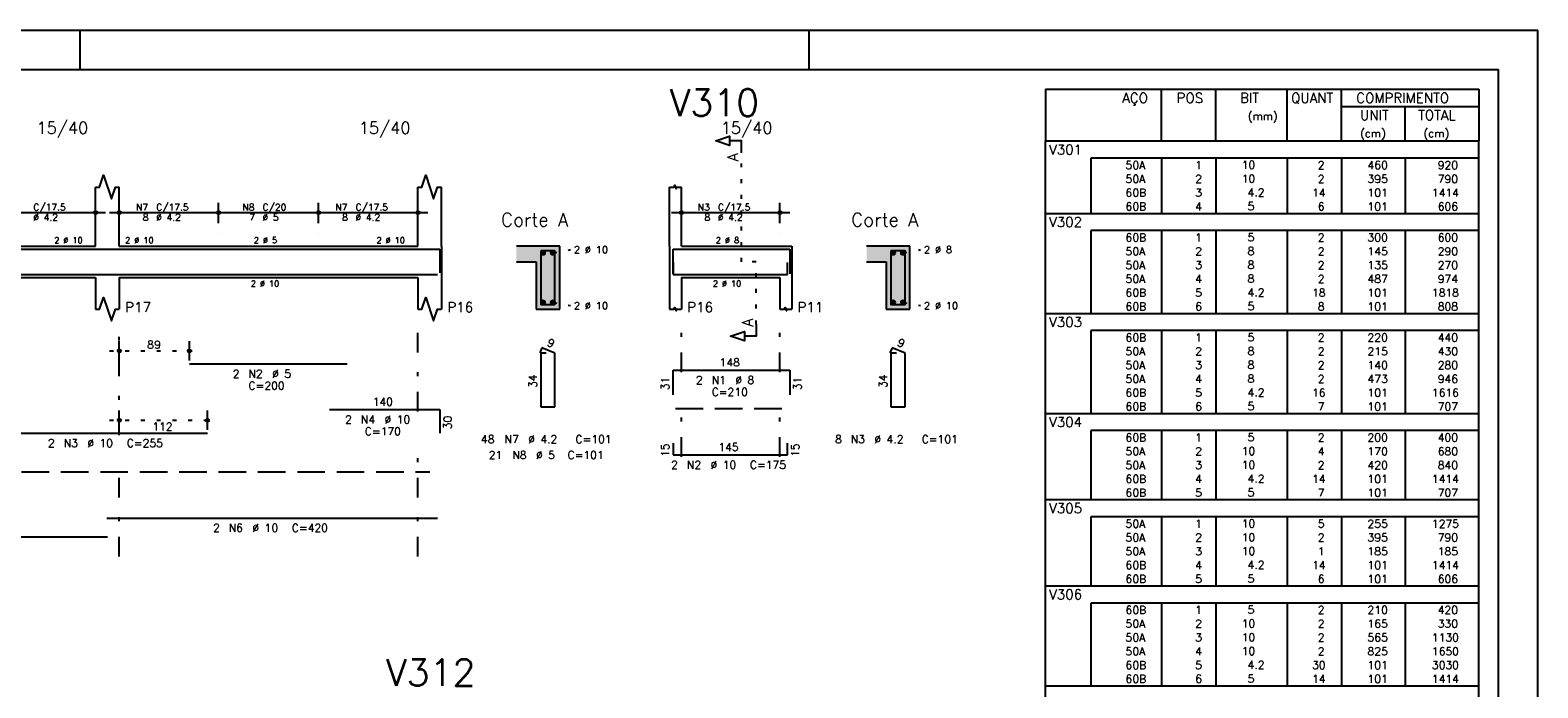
# Model space of a CAD drawing. Extents: x 0 to 119, y 0 to 84.
# Tile 10 of 10: x 81 to 119, y 67 to 84. Entities that reach past the tile are written whole.
import ezdxf

# ---------------------------------------------------------------- set-up
doc = ezdxf.new("R2010")
doc.units = 0
for name, pattern in [('ESTILO_TQS_0001', [1, 0.7, -0.3]), ('ESTILO_TQS_0002', [0.4, 0.1, -0.3]), ('ESTILO_TQS_0003', [1.5, 0.5, -0.4, 0.1, -0.5])]:
    doc.linetypes.add(name, pattern=pattern)
for name, color, linetype in [('1', 1, 'CONTINUOUS'), ('10', 10, 'CONTINUOUS'), ('2', 2, 'CONTINUOUS'), ('4', 4, 'CONTINUOUS'), ('6', 6, 'CONTINUOUS'), ('7', 7, 'CONTINUOUS'), ('8', 8, 'CONTINUOUS')]:
    doc.layers.add(name, color=color, linetype=linetype)
doc.styles.get("Standard").update_dxf_attribs({"font": 'ROMANS.SHX'})

msp = doc.modelspace()

# ---------------------------------------------------------------- linework, layer by layer
at = {"layer": '1', "linetype": 'CONTINUOUS'}
for p, q in [((0, 84.099998), (118.900002, 84.099998)), ((81.900002, 83.099998), (81.900002, 84.099998)), ((100.400002, 83.099998), (100.400002, 84.099998)), ((118.900002, 0), (118.900002, 84.099998))]:
    msp.add_line(p, q, dxfattribs=at)
at = {"layer": '1', "linetype": 'ESTILO_TQS_0002'}
for p, q in [((98.685, 78.22), (98.685, 80.99)), ((93.897, 78.445), (94.342, 78.53)), ((102.785, 78.445), (103.23, 78.53)), ((99.06, 78.22), (98.685, 78.22)), ((99.06, 76.635), (99.06, 78.22)), ((93.897, 77.195), (94.342, 77.11)), ((102.785, 77.195), (103.23, 77.11)), ((82.642, 75.96), (84.92236, 75.96)), ((82.642, 74.2), (85.38158, 74.2))]:
    msp.add_line(p, q, dxfattribs=at)
at = {"layer": '1', "linetype": 'ESTILO_TQS_0001'}
for p, q in [((97.01, 74.495), (99.81, 74.495)), ((66.412, 72.895), (90.772, 72.895))]:
    msp.add_line(p, q, dxfattribs=at)
at = {"layer": '1', "linetype": 'CONTINUOUS'}
for centre in [(93.647, 78.445), (93.897, 78.445), (102.535, 78.445), (102.785, 78.445), (93.647, 77.195), (93.897, 77.195), (102.535, 77.195), (102.785, 77.195)]:
    msp.add_circle(centre, 0.05, dxfattribs=at)
for points in [[(93.697, 78.445), (93.622, 78.488301), (93.600015, 78.462101)], [(93.697, 78.445), (93.600015, 78.462101), (93.600015, 78.427899)], [(93.697, 78.445), (93.655682, 78.49424), (93.622, 78.488301)], [(93.697, 78.445), (93.685302, 78.477139), (93.655682, 78.49424)], [(93.947, 78.445), (93.872, 78.488301), (93.850015, 78.462101)], [(93.947, 78.445), (93.850015, 78.462101), (93.850015, 78.427899)], [(93.947, 78.445), (93.905682, 78.49424), (93.872, 78.488301)], [(93.947, 78.445), (93.935302, 78.477139), (93.905682, 78.49424)], [(102.585, 78.445), (102.51, 78.488301), (102.488015, 78.462101)], [(102.585, 78.445), (102.488015, 78.462101), (102.488015, 78.427899)], [(102.585, 78.445), (102.543682, 78.49424), (102.51, 78.488301)], [(102.585, 78.445), (102.573302, 78.477139), (102.543682, 78.49424)], [(102.835, 78.445), (102.76, 78.488301), (102.738015, 78.462101)], [(102.835, 78.445), (102.738015, 78.462101), (102.738015, 78.427899)], [(102.835, 78.445), (102.793682, 78.49424), (102.76, 78.488301)], [(102.835, 78.445), (102.823302, 78.477139), (102.793682, 78.49424)], [(93.697, 78.445), (93.600015, 78.427899), (93.622, 78.401699)], [(93.697, 78.445), (93.622, 78.401699), (93.655682, 78.39576)], [(93.697, 78.445), (93.655682, 78.39576), (93.685302, 78.412861)], [(93.697, 78.445), (93.685302, 78.412861), (93.697, 78.445)], [(93.947, 78.445), (93.850015, 78.427899), (93.872, 78.401699)], [(93.947, 78.445), (93.872, 78.401699), (93.905682, 78.39576)], [(93.947, 78.445), (93.905682, 78.39576), (93.935302, 78.412861)], [(93.947, 78.445), (93.935302, 78.412861), (93.947, 78.445)], [(102.585, 78.445), (102.488015, 78.427899), (102.51, 78.401699)], [(102.585, 78.445), (102.51, 78.401699), (102.543682, 78.39576)], [(102.585, 78.445), (102.543682, 78.39576), (102.573302, 78.412861)], [(102.585, 78.445), (102.573302, 78.412861), (102.585, 78.445)], [(102.835, 78.445), (102.738015, 78.427899), (102.76, 78.401699)], [(102.835, 78.445), (102.76, 78.401699), (102.793682, 78.39576)], [(102.835, 78.445), (102.793682, 78.39576), (102.823302, 78.412861)], [(102.835, 78.445), (102.823302, 78.412861), (102.835, 78.445)], [(93.697, 77.195), (93.622, 77.238301), (93.600015, 77.212101)], [(93.697, 77.195), (93.600015, 77.212101), (93.600015, 77.177899)], [(93.697, 77.195), (93.600015, 77.177899), (93.622, 77.151699)], [(93.697, 77.195), (93.655682, 77.24424), (93.622, 77.238301)], [(93.697, 77.195), (93.622, 77.151699), (93.655682, 77.14576)], [(93.697, 77.195), (93.685302, 77.227139), (93.655682, 77.24424)], [(93.697, 77.195), (93.655682, 77.14576), (93.685302, 77.162861)], [(93.697, 77.195), (93.685302, 77.162861), (93.697, 77.195)], [(93.947, 77.195), (93.872, 77.238301), (93.850015, 77.212101)], [(93.947, 77.195), (93.850015, 77.212101), (93.850015, 77.177899)], [(93.947, 77.195), (93.850015, 77.177899), (93.872, 77.151699)], [(93.947, 77.195), (93.905682, 77.24424), (93.872, 77.238301)], [(93.947, 77.195), (93.872, 77.151699), (93.905682, 77.14576)], [(93.947, 77.195), (93.935302, 77.227139), (93.905682, 77.24424)], [(93.947, 77.195), (93.905682, 77.14576), (93.935302, 77.162861)], [(93.947, 77.195), (93.935302, 77.162861), (93.947, 77.195)], [(102.585, 77.195), (102.51, 77.238301), (102.488015, 77.212101)], [(102.585, 77.195), (102.488015, 77.212101), (102.488015, 77.177899)], [(102.585, 77.195), (102.488015, 77.177899), (102.51, 77.151699)], [(102.585, 77.195), (102.543682, 77.24424), (102.51, 77.238301)], [(102.585, 77.195), (102.51, 77.151699), (102.543682, 77.14576)], [(102.585, 77.195), (102.573302, 77.227139), (102.543682, 77.24424)], [(102.585, 77.195), (102.543682, 77.14576), (102.573302, 77.162861)], [(102.585, 77.195), (102.573302, 77.162861), (102.585, 77.195)], [(102.835, 77.195), (102.76, 77.238301), (102.738015, 77.212101)], [(102.835, 77.195), (102.738015, 77.212101), (102.738015, 77.177899)], [(102.835, 77.195), (102.738015, 77.177899), (102.76, 77.151699)], [(102.835, 77.195), (102.793682, 77.24424), (102.76, 77.238301)], [(102.835, 77.195), (102.76, 77.151699), (102.793682, 77.14576)], [(102.835, 77.195), (102.823302, 77.227139), (102.793682, 77.24424)], [(102.835, 77.195), (102.793682, 77.14576), (102.823302, 77.162861)], [(102.835, 77.195), (102.823302, 77.162861), (102.835, 77.195)]]:
    msp.add_solid(points, dxfattribs=at)
at = {"layer": '10', "linetype": 'CONTINUOUS'}
for points in [[(93.472, 78.22), (94.072, 78.62), (92.972, 78.62)], [(93.472, 78.22), (92.972, 78.62), (92.972, 78.22)], [(93.472, 78.22), (94.072, 77.02), (94.072, 78.62)], [(102.36, 78.22), (102.96, 78.62), (101.86, 78.62)], [(102.36, 78.22), (101.86, 78.62), (101.86, 78.22)], [(102.36, 78.22), (102.96, 77.02), (102.96, 78.62)], [(93.472, 78.22), (93.472, 77.02), (94.072, 77.02)], [(102.36, 78.22), (102.36, 77.02), (102.96, 77.02)]]:
    msp.add_solid(points, dxfattribs=at)
at = {"layer": '2', "linetype": 'CONTINUOUS'}
for p, q in [((106.4, 82.600007), (106.4, 81.287507)), ((106.4, 82.600007), (117.4, 82.600007)), ((109.35, 81.287507), (109.35, 82.600007)), ((110.73, 81.287507), (110.73, 82.600007)), ((112.54, 81.287507), (112.54, 82.600007)), ((113.92, 81.287507), (113.92, 82.600007)), ((117.4, 82.600007), (117.4, 81.287507)), ((113.92, 82.162507), (117.4, 82.162507)), ((115.53, 81.287507), (115.53, 82.162507)), ((106.4, 81.287507), (117.4, 81.287507)), ((106.4, 80.850007), (106.4, 81.287507)), ((106.4, 81.287507), (117.4, 81.287507)), ((117.4, 80.850007), (117.4, 81.287507)), ((106.4, 80.500007), (106.4, 80.850007)), ((117.4, 80.850007), (107.55, 80.850007)), ((107.55, 80.850007), (107.55, 80.500007)), ((109.35, 80.850007), (109.35, 80.500007)), ((110.73, 80.850007), (110.73, 80.500007)), ((112.54, 80.850007), (112.54, 80.500007)), ((113.92, 80.850007), (113.92, 80.500007)), ((115.53, 80.850007), (115.53, 80.500007)), ((117.4, 80.500007), (117.4, 80.850007)), ((106.4, 80.150007), (106.4, 80.500007)), ((107.55, 80.500007), (107.55, 80.150007)), ((109.35, 80.500007), (109.35, 80.150007)), ((110.73, 80.500007), (110.73, 80.150007)), ((112.54, 80.500007), (112.54, 80.150007)), ((113.92, 80.500007), (113.92, 80.150007)), ((115.53, 80.500007), (115.53, 80.150007)), ((117.4, 80.150007), (117.4, 80.500007)), ((82.292, 78.62), (82.292, 80.12)), ((82.892, 78.62), (82.892, 80.12)), ((90.472, 78.62), (90.472, 80.12)), ((91.072, 78.62), (91.072, 80.12)), ((96.86, 78.62), (96.86, 80.12)), ((97.16, 78.62), (97.16, 80.12)), ((106.4, 79.800007), (106.4, 80.150007)), ((107.55, 80.150007), (107.55, 79.800007)), ((109.35, 80.150007), (109.35, 79.800007)), ((110.73, 80.150007), (110.73, 79.800007)), ((112.54, 80.150007), (112.54, 79.800007)), ((113.92, 80.150007), (113.92, 79.800007)), ((115.53, 80.150007), (115.53, 79.800007)), ((117.4, 79.800007), (117.4, 80.150007)), ((82.292, 79.2), (82.292, 79.72)), ((82.892, 79.2), (82.892, 79.72)), ((85.412, 79.2), (85.412, 79.72)), ((85.412, 79.2), (85.412, 79.72)), ((87.952, 79.2), (87.952, 79.72)), ((87.952, 79.2), (87.952, 79.72)), ((90.472, 79.2), (90.472, 79.72)), ((97.16, 79.2), (97.16, 79.72)), ((99.66, 79.2), (99.66, 79.72)), ((106.4, 79.450007), (106.4, 79.800007)), ((107.55, 79.800007), (107.55, 79.450007)), ((109.35, 79.800007), (109.35, 79.450007)), ((110.73, 79.800007), (110.73, 79.450007)), ((112.54, 79.800007), (112.54, 79.450007)), ((113.92, 79.800007), (113.92, 79.450007)), ((115.53, 79.800007), (115.53, 79.450007)), ((117.4, 79.450007), (117.4, 79.800007)), ((79.522, 79.47), (82.542, 79.47)), ((82.642, 79.47), (85.662, 79.47)), ((85.162, 79.47), (88.202, 79.47)), ((87.702, 79.47), (90.722, 79.47)), ((96.91, 79.47), (99.91, 79.47)), ((106.4, 79.012507), (106.4, 79.450007)), ((106.4, 79.450007), (117.4, 79.450007)), ((117.4, 79.012507), (117.4, 79.450007)), ((82.292, 78.95), (82.292, 78.95)), ((82.892, 78.95), (82.892, 78.95)), ((85.412, 78.95), (85.412, 78.95)), ((85.412, 78.95), (85.412, 78.95)), ((87.952, 78.95), (87.952, 78.95)), ((87.952, 78.95), (87.952, 78.95)), ((90.472, 78.95), (90.472, 78.95)), ((97.16, 78.95), (97.16, 78.95)), ((99.66, 78.95), (99.66, 78.95)), ((106.4, 78.662507), (106.4, 79.012507)), ((117.4, 79.012507), (107.55, 79.012507)), ((107.55, 79.012507), (107.55, 78.662507)), ((109.35, 79.012507), (109.35, 78.662507)), ((110.73, 79.012507), (110.73, 78.662507)), ((112.54, 79.012507), (112.54, 78.662507)), ((113.92, 79.012507), (113.92, 78.662507)), ((115.53, 79.012507), (115.53, 78.662507)), ((117.4, 78.662507), (117.4, 79.012507)), ((74.712, 78.62), (82.292, 78.62)), ((82.892, 78.62), (90.472, 78.62)), ((91.072, 78.62), (91.072, 77.82)), ((94.072, 78.62), (92.972, 78.62)), ((94.072, 77.02), (94.072, 78.62)), ((96.86, 78.62), (96.86, 77.82)), ((97.16, 78.62), (99.66, 78.62)), ((99.66, 78.62), (99.96, 78.62)), ((99.96, 78.62), (99.96, 77.82)), ((102.96, 78.62), (101.86, 78.62)), ((102.96, 77.02), (102.96, 78.62)), ((106.4, 78.312508), (106.4, 78.662507)), ((107.55, 78.662507), (107.55, 78.312508)), ((109.35, 78.662507), (109.35, 78.312508)), ((110.73, 78.662507), (110.73, 78.312508)), ((112.54, 78.662507), (112.54, 78.312508)), ((113.92, 78.662507), (113.92, 78.312508)), ((115.53, 78.662507), (115.53, 78.312508)), ((117.4, 78.312508), (117.4, 78.662507)), ((92.972, 78.22), (93.472, 78.22)), ((93.472, 78.22), (93.472, 77.02)), ((101.86, 78.22), (102.36, 78.22)), ((102.36, 78.22), (102.36, 77.02)), ((106.4, 77.962508), (106.4, 78.312508)), ((107.55, 78.312508), (107.55, 77.962508)), ((109.35, 78.312508), (109.35, 77.962508)), ((110.73, 78.312508), (110.73, 77.962508)), ((112.54, 78.312508), (112.54, 77.962508)), ((113.92, 78.312508), (113.92, 77.962508)), ((115.53, 78.312508), (115.53, 77.962508)), ((117.4, 77.962508), (117.4, 78.312508)), ((74.712, 77.82), (82.292, 77.82)), ((82.292, 77.82), (82.292, 77.02)), ((82.892, 77.82), (90.472, 77.82)), ((82.892, 77.82), (82.892, 77.02)), ((90.472, 77.82), (90.472, 77.02)), ((91.072, 77.82), (91.072, 77.02)), ((96.86, 77.82), (96.86, 77.02)), ((97.16, 77.82), (99.66, 77.82)), ((97.16, 77.82), (97.16, 77.02)), ((99.66, 77.82), (99.66, 77.02)), ((99.96, 77.82), (99.96, 77.02)), ((106.4, 77.612508), (106.4, 77.962508)), ((107.55, 77.962508), (107.55, 77.612508)), ((109.35, 77.962508), (109.35, 77.612508)), ((110.73, 77.962508), (110.73, 77.612508)), ((112.54, 77.962508), (112.54, 77.612508)), ((113.92, 77.962508), (113.92, 77.612508)), ((115.53, 77.962508), (115.53, 77.612508)), ((117.4, 77.612508), (117.4, 77.962508)), ((106.4, 77.262508), (106.4, 77.612508)), ((107.55, 77.612508), (107.55, 77.262508)), ((109.35, 77.612508), (109.35, 77.262508)), ((110.73, 77.612508), (110.73, 77.262508)), ((112.54, 77.612508), (112.54, 77.262508)), ((113.92, 77.612508), (113.92, 77.262508)), ((115.53, 77.612508), (115.53, 77.262508)), ((117.4, 77.262508), (117.4, 77.612508)), ((93.472, 77.02), (94.072, 77.02)), ((102.36, 77.02), (102.96, 77.02)), ((106.4, 76.912508), (106.4, 77.262508)), ((107.55, 77.262508), (107.55, 76.912508)), ((109.35, 77.262508), (109.35, 76.912508)), ((110.73, 77.262508), (110.73, 76.912508)), ((112.54, 77.262508), (112.54, 76.912508)), ((113.92, 77.262508), (113.92, 76.912508)), ((115.53, 77.262508), (115.53, 76.912508)), ((117.4, 76.912508), (117.4, 77.262508)), ((106.4, 76.475008), (106.4, 76.912508)), ((106.4, 76.912508), (117.4, 76.912508)), ((117.4, 76.475008), (117.4, 76.912508)), ((82.892, 75.72), (82.892, 76.21)), ((84.67236, 75.72), (84.67236, 76.21)), ((106.4, 76.125008), (106.4, 76.475008)), ((117.4, 76.475008), (107.55, 76.475008)), ((107.55, 76.475008), (107.55, 76.125008)), ((109.35, 76.475008), (109.35, 76.125008)), ((110.73, 76.475008), (110.73, 76.125008)), ((112.54, 76.475008), (112.54, 76.125008)), ((113.92, 76.475008), (113.92, 76.125008)), ((115.53, 76.475008), (115.53, 76.125008)), ((117.4, 76.125008), (117.4, 76.475008)), ((106.4, 75.775008), (106.4, 76.125008)), ((107.55, 76.125008), (107.55, 75.775008)), ((109.35, 76.125008), (109.35, 75.775008)), ((110.73, 76.125008), (110.73, 75.775008)), ((112.54, 76.125008), (112.54, 75.775008)), ((113.92, 76.125008), (113.92, 75.775008)), ((115.53, 76.125008), (115.53, 75.775008)), ((117.4, 75.775008), (117.4, 76.125008)), ((82.892, 75.62), (82.892, 75.62)), ((84.67236, 75.62), (84.67236, 75.62)), ((106.4, 75.425008), (106.4, 75.775008)), ((106.4, 75.075008), (106.4, 75.425008)), ((107.55, 75.775008), (107.55, 75.425008)), ((107.55, 75.425008), (107.55, 75.075008)), ((109.35, 75.775008), (109.35, 75.425008)), ((109.35, 75.425008), (109.35, 75.075008)), ((110.73, 75.775008), (110.73, 75.425008)), ((110.73, 75.425008), (110.73, 75.075008)), ((112.54, 75.775008), (112.54, 75.425008)), ((112.54, 75.425008), (112.54, 75.075008)), ((113.92, 75.775008), (113.92, 75.425008)), ((113.92, 75.425008), (113.92, 75.075008)), ((115.53, 75.775008), (115.53, 75.425008)), ((115.53, 75.425008), (115.53, 75.075008)), ((117.4, 75.425008), (117.4, 75.775008)), ((117.4, 75.075008), (117.4, 75.425008)), ((106.4, 74.725008), (106.4, 75.075008)), ((107.55, 75.075008), (107.55, 74.725008)), ((109.35, 75.075008), (109.35, 74.725008)), ((110.73, 75.075008), (110.73, 74.725008)), ((112.54, 75.075008), (112.54, 74.725008)), ((113.92, 75.075008), (113.92, 74.725008)), ((115.53, 75.075008), (115.53, 74.725008)), ((117.4, 74.725008), (117.4, 75.075008)), ((106.4, 74.375008), (106.4, 74.725008)), ((107.55, 74.725008), (107.55, 74.375008)), ((109.35, 74.725008), (109.35, 74.375008)), ((110.73, 74.725008), (110.73, 74.375008)), ((112.54, 74.725008), (112.54, 74.375008)), ((113.92, 74.725008), (113.92, 74.375008)), ((115.53, 74.725008), (115.53, 74.375008)), ((117.4, 74.375008), (117.4, 74.725008)), ((82.892, 73.96), (82.892, 74.45)), ((85.13158, 73.96), (85.13158, 74.45)), ((106.4, 73.937508), (106.4, 74.375008)), ((106.4, 74.375008), (117.4, 74.375008)), ((117.4, 73.937508), (117.4, 74.375008)), ((106.4, 73.587509), (106.4, 73.937508)), ((117.4, 73.937508), (107.55, 73.937508)), ((107.55, 73.937508), (107.55, 73.587509)), ((109.35, 73.937508), (109.35, 73.587509)), ((110.73, 73.937508), (110.73, 73.587509)), ((112.54, 73.937508), (112.54, 73.587509)), ((113.92, 73.937508), (113.92, 73.587509)), ((115.53, 73.937508), (115.53, 73.587509)), ((117.4, 73.587509), (117.4, 73.937508)), ((82.892, 73.86), (82.892, 73.86)), ((85.13158, 73.86), (85.13158, 73.86)), ((106.4, 73.237509), (106.4, 73.587509)), ((107.55, 73.587509), (107.55, 73.237509)), ((109.35, 73.587509), (109.35, 73.237509)), ((110.73, 73.587509), (110.73, 73.237509)), ((112.54, 73.587509), (112.54, 73.237509)), ((113.92, 73.587509), (113.92, 73.237509)), ((115.53, 73.587509), (115.53, 73.237509)), ((117.4, 73.237509), (117.4, 73.587509)), ((106.4, 72.887509), (106.4, 73.237509)), ((107.55, 73.237509), (107.55, 72.887509)), ((109.35, 73.237509), (109.35, 72.887509)), ((110.73, 73.237509), (110.73, 72.887509)), ((112.54, 73.237509), (112.54, 72.887509)), ((113.92, 73.237509), (113.92, 72.887509)), ((115.53, 73.237509), (115.53, 72.887509)), ((117.4, 72.887509), (117.4, 73.237509)), ((106.4, 72.537509), (106.4, 72.887509)), ((107.55, 72.887509), (107.55, 72.537509)), ((109.35, 72.887509), (109.35, 72.537509)), ((110.73, 72.887509), (110.73, 72.537509)), ((112.54, 72.887509), (112.54, 72.537509)), ((113.92, 72.887509), (113.92, 72.537509)), ((115.53, 72.887509), (115.53, 72.537509)), ((117.4, 72.537509), (117.4, 72.887509)), ((106.4, 72.187509), (106.4, 72.537509)), ((107.55, 72.537509), (107.55, 72.187509)), ((109.35, 72.537509), (109.35, 72.187509)), ((110.73, 72.537509), (110.73, 72.187509)), ((112.54, 72.537509), (112.54, 72.187509)), ((113.92, 72.537509), (113.92, 72.187509)), ((115.53, 72.537509), (115.53, 72.187509)), ((117.4, 72.187509), (117.4, 72.537509)), ((106.4, 71.750009), (106.4, 72.187509)), ((106.4, 72.187509), (117.4, 72.187509)), ((117.4, 71.750009), (117.4, 72.187509)), ((106.4, 71.400009), (106.4, 71.750009)), ((117.4, 71.750009), (107.55, 71.750009)), ((107.55, 71.750009), (107.55, 71.400009)), ((109.35, 71.750009), (109.35, 71.400009)), ((110.73, 71.750009), (110.73, 71.400009)), ((112.54, 71.750009), (112.54, 71.400009)), ((113.92, 71.750009), (113.92, 71.400009)), ((115.53, 71.750009), (115.53, 71.400009)), ((117.4, 71.400009), (117.4, 71.750009)), ((106.4, 71.050009), (106.4, 71.400009)), ((107.55, 71.400009), (107.55, 71.050009)), ((109.35, 71.400009), (109.35, 71.050009)), ((110.73, 71.400009), (110.73, 71.050009)), ((112.54, 71.400009), (112.54, 71.050009)), ((113.92, 71.400009), (113.92, 71.050009)), ((115.53, 71.400009), (115.53, 71.050009)), ((117.4, 71.050009), (117.4, 71.400009)), ((106.4, 70.700009), (106.4, 71.050009)), ((107.55, 71.050009), (107.55, 70.700009)), ((109.35, 71.050009), (109.35, 70.700009)), ((110.73, 71.050009), (110.73, 70.700009)), ((112.54, 71.050009), (112.54, 70.700009)), ((113.92, 71.050009), (113.92, 70.700009)), ((115.53, 71.050009), (115.53, 70.700009)), ((117.4, 70.700009), (117.4, 71.050009)), ((106.4, 70.350009), (106.4, 70.700009)), ((107.55, 70.700009), (107.55, 70.350009)), ((109.35, 70.700009), (109.35, 70.350009)), ((110.73, 70.700009), (110.73, 70.350009)), ((112.54, 70.700009), (112.54, 70.350009)), ((113.92, 70.700009), (113.92, 70.350009)), ((115.53, 70.700009), (115.53, 70.350009)), ((117.4, 70.350009), (117.4, 70.700009)), ((106.4, 70.000009), (106.4, 70.350009)), ((107.55, 70.350009), (107.55, 70.000009)), ((109.35, 70.350009), (109.35, 70.000009)), ((110.73, 70.350009), (110.73, 70.000009)), ((112.54, 70.350009), (112.54, 70.000009)), ((113.92, 70.350009), (113.92, 70.000009)), ((115.53, 70.350009), (115.53, 70.000009)), ((117.4, 70.000009), (117.4, 70.350009)), ((106.4, 69.562509), (106.4, 70.000009)), ((106.4, 70.000009), (117.4, 70.000009)), ((117.4, 69.562509), (117.4, 70.000009)), ((106.4, 69.21251), (106.4, 69.562509)), ((117.4, 69.562509), (107.55, 69.562509)), ((107.55, 69.562509), (107.55, 69.21251)), ((109.35, 69.562509), (109.35, 69.21251)), ((110.73, 69.562509), (110.73, 69.21251)), ((112.54, 69.562509), (112.54, 69.21251)), ((113.92, 69.562509), (113.92, 69.21251)), ((115.53, 69.562509), (115.53, 69.21251)), ((117.4, 69.21251), (117.4, 69.562509)), ((106.4, 68.86251), (106.4, 69.21251)), ((107.55, 69.21251), (107.55, 68.86251)), ((109.35, 69.21251), (109.35, 68.86251)), ((110.73, 69.21251), (110.73, 68.86251)), ((112.54, 69.21251), (112.54, 68.86251)), ((113.92, 69.21251), (113.92, 68.86251)), ((115.53, 69.21251), (115.53, 68.86251)), ((117.4, 68.86251), (117.4, 69.21251)), ((106.4, 68.51251), (106.4, 68.86251)), ((106.4, 68.16251), (106.4, 68.51251)), ((107.55, 68.86251), (107.55, 68.51251)), ((107.55, 68.51251), (107.55, 68.16251)), ((109.35, 68.86251), (109.35, 68.51251)), ((109.35, 68.51251), (109.35, 68.16251)), ((110.73, 68.86251), (110.73, 68.51251)), ((110.73, 68.51251), (110.73, 68.16251)), ((112.54, 68.86251), (112.54, 68.51251)), ((112.54, 68.51251), (112.54, 68.16251)), ((113.92, 68.86251), (113.92, 68.51251)), ((113.92, 68.51251), (113.92, 68.16251)), ((115.53, 68.86251), (115.53, 68.51251)), ((115.53, 68.51251), (115.53, 68.16251)), ((117.4, 68.51251), (117.4, 68.86251)), ((117.4, 68.16251), (117.4, 68.51251)), ((106.4, 67.81251), (106.4, 68.16251)), ((107.55, 68.16251), (107.55, 67.81251)), ((109.35, 68.16251), (109.35, 67.81251)), ((110.73, 68.16251), (110.73, 67.81251)), ((112.54, 68.16251), (112.54, 67.81251)), ((113.92, 68.16251), (113.92, 67.81251)), ((115.53, 68.16251), (115.53, 67.81251)), ((117.4, 67.81251), (117.4, 68.16251)), ((106.4, 67.46251), (106.4, 67.81251)), ((107.55, 67.81251), (107.55, 67.46251)), ((109.35, 67.81251), (109.35, 67.46251)), ((110.73, 67.81251), (110.73, 67.46251)), ((112.54, 67.81251), (112.54, 67.46251)), ((113.92, 67.81251), (113.92, 67.46251)), ((115.53, 67.81251), (115.53, 67.46251)), ((117.4, 67.46251), (117.4, 67.81251)), ((106.4, 67.02501), (106.4, 67.46251)), ((106.4, 67.46251), (117.4, 67.46251)), ((117.4, 67.02501), (117.4, 67.46251))]:
    msp.add_line(p, q, dxfattribs=at)
at = {"layer": '2', "linetype": 'ESTILO_TQS_0003'}
for p, q in [((82.892, 73.822), (82.892, 76.52)), ((90.472, 74.422), (90.472, 76.52)), ((97.16, 75.422), (97.16, 76.52)), ((99.66, 75.422), (99.66, 76.52)), ((97.16, 73.272), (97.16, 74.618)), ((99.66, 73.272), (99.66, 74.618)), ((90.472, 70.74), (90.472, 73.618)), ((82.892, 70.74), (82.892, 73.018))]:
    msp.add_line(p, q, dxfattribs=at)
at = {"layer": '2', "linetype": 'CONTINUOUS'}
for points in [[(98.685, 80.99), (98.685, 81.29), (98.385, 81.29), (98.385, 81.17), (98.035, 81.29), (98.385, 81.41), (98.385, 81.29)], [(82.292, 80.12), (82.392, 80.12), (82.492, 80.42), (82.692, 79.82), (82.792, 80.12), (82.892, 80.12)], [(90.472, 80.12), (90.572, 80.12), (90.672, 80.42), (90.872, 79.82), (90.972, 80.12), (91.072, 80.12)], [(96.86, 80.12), (96.98, 80.12), (96.995, 80.165), (97.025, 80.075), (97.04, 80.12), (97.16, 80.12)], [(82.292, 77.02), (82.392, 77.02), (82.492, 77.32), (82.692, 76.72), (82.792, 77.02), (82.892, 77.02)], [(90.472, 77.02), (90.572, 77.02), (90.672, 77.32), (90.872, 76.72), (90.972, 77.02), (91.072, 77.02)], [(96.86, 77.02), (96.98, 77.02), (96.995, 77.065), (97.025, 76.975), (97.04, 77.02), (97.16, 77.02)], [(99.66, 77.02), (99.78, 77.02), (99.795, 77.065), (99.825, 76.975), (99.84, 77.02), (99.96, 77.02)], [(99.06, 76.635), (99.06, 76.335), (98.76, 76.335), (98.76, 76.215), (98.41, 76.335), (98.76, 76.455), (98.76, 76.335)]]:
    msp.add_lwpolyline(points, dxfattribs=at)
for centre, radius in [((82.292, 79.47), 0.041625), ((82.292, 79.47), 0.02075), ((82.892, 79.47), 0.041625), ((82.892, 79.47), 0.02075), ((85.412, 79.47), 0.041625), ((85.412, 79.47), 0.041625), ((85.412, 79.47), 0.02075), ((85.412, 79.47), 0.02075), ((87.952, 79.47), 0.041625), ((87.952, 79.47), 0.041625), ((87.952, 79.47), 0.02075), ((87.952, 79.47), 0.02075), ((90.472, 79.47), 0.041625), ((90.472, 79.47), 0.02075), ((97.16, 79.47), 0.041625), ((97.16, 79.47), 0.02075), ((99.66, 79.47), 0.041625), ((99.66, 79.47), 0.02075), ((82.892, 75.96), 0.04), ((82.892, 75.96), 0.02), ((84.67236, 75.96), 0.04), ((84.67236, 75.96), 0.02), ((82.892, 74.2), 0.04), ((82.892, 74.2), 0.02), ((85.13158, 74.2), 0.04), ((85.13158, 74.2), 0.02)]:
    msp.add_circle(centre, radius, dxfattribs=at)
at = {"layer": '4', "linetype": 'CONTINUOUS'}
for p, q in [((80.03158, 78.54), (85.13158, 78.54)), ((84.67236, 78.54), (88.67236, 78.54)), ((88.22502, 78.54), (91.02502, 78.54)), ((91.02502, 78.54), (91.02502, 77.94)), ((96.95, 77.92), (96.95, 78.54)), ((96.95, 78.54), (99.91, 78.54)), ((99.91, 78.54), (99.91, 77.92)), ((96.95, 78.2), (96.95, 77.9)), ((99.85, 77.9), (99.85, 78.2)), ((66.192, 77.9), (82.592, 77.9)), ((82.572, 77.9), (90.972, 77.9)), ((96.95, 77.9), (99.85, 77.9))]:
    msp.add_line(p, q, dxfattribs=at)
for points in [[(93.592, 78.5), (93.592, 77.14), (93.952, 77.14), (93.952, 78.5), (93.592, 78.5)], [(102.48, 78.5), (102.48, 77.14), (102.84, 77.14), (102.84, 78.5), (102.48, 78.5)]]:
    msp.add_lwpolyline(points, dxfattribs=at)
at = {"layer": '6', "linetype": 'CONTINUOUS'}
for p, q in [((93.620338, 76.04), (93.565893, 75.91102)), ((93.732, 75.9), (93.592, 75.9)), ((93.592, 75.9), (93.592, 74.54)), ((93.952, 75.9), (93.620338, 76.04)), ((93.952, 74.54), (93.952, 75.9)), ((102.508338, 76.04), (102.453893, 75.91102)), ((102.62, 75.9), (102.48, 75.9)), ((102.48, 75.9), (102.48, 74.54)), ((102.84, 75.9), (102.508338, 76.04)), ((102.84, 74.54), (102.84, 75.9)), ((84.67236, 75.63), (88.67236, 75.63)), ((96.95, 74.85), (96.95, 75.47)), ((96.95, 75.47), (99.91, 75.47)), ((99.91, 75.47), (99.91, 74.85)), ((88.22502, 74.47), (91.02502, 74.47)), ((91.02502, 74.47), (91.02502, 73.87)), ((93.592, 74.54), (93.952, 74.54)), ((102.48, 74.54), (102.84, 74.54)), ((80.03158, 73.87), (85.13158, 73.87)), ((96.95, 73.62), (96.95, 73.32)), ((99.85, 73.32), (99.85, 73.62)), ((96.95, 73.32), (99.85, 73.32)), ((82.572, 71.72), (90.972, 71.72)), ((66.192, 71.24), (82.592, 71.24))]:
    msp.add_line(p, q, dxfattribs=at)
at = {"layer": '8', "linetype": 'CONTINUOUS'}
for p in [(2.5, 83.099998), (117.900002, 1)]:
    msp.add_line(p, (117.900002, 83.099998), dxfattribs=at)

# ---------------------------------------------------------------- texts
at = {"layer": '2', "linetype": 'CONTINUOUS'}
for s, height, p in [('AÇO', 0.25, (108.34958, 82.256257)), ('POS', 0.25, (109.73, 82.256257)), ('BIT', 0.25, (111.34, 82.256257)), ('QUANT', 0.25, (112.636489, 82.256257)), ('COMPRIMENTO', 0.25, (114.289469, 82.256257)), ('(mm)', 0.2, (111.54, 81.818757)), ('UNIT', 0.25, (114.386854, 81.818757)), ('TOTAL', 0.25, (115.859307, 81.818757)), ('15/40', 0.3, (80.792, 81.47)), ('15/40', 0.3, (88.972, 81.47)), ('15/40', 0.3, (98.16, 81.47)), ('(cm)', 0.2, (114.386854, 81.381257)), ('(cm)', 0.2, (115.996854, 81.381257)), ('V301', 0.25, (106.495798, 80.943757)), ('     50A', 0.2, (107.689661, 80.575007)), ('  1', 0.2, (109.93, 80.575007)), ('   10  ', 0.2, (110.936543, 80.581051)), ('    2', 0.2, (112.72, 80.575007)), ('   460', 0.2, (114.13, 80.575007)), ('    920', 0.2, (115.763622, 80.575007)), ('     50A', 0.2, (107.689661, 80.225007)), ('  2', 0.2, (109.93, 80.225007)), ('   10  ', 0.2, (110.936543, 80.231051)), ('    2', 0.2, (112.72, 80.225007)), ('   395', 0.2, (114.13, 80.225007)), ('    790', 0.2, (115.763622, 80.225007)), ('     60B', 0.2, (107.689661, 79.875007)), ('  3', 0.2, (109.93, 79.875007)), ('    4.2', 0.2, (110.936543, 79.881051)), ('   14', 0.2, (112.72, 79.875007)), ('   101', 0.2, (114.13, 79.875007)), ('   1414', 0.2, (115.763622, 79.875007)), ('C/17.5', 0.17, (80.709, 79.521)), ('N7', 0.17, (83.319, 79.521)), ('C/17.5', 0.17, (83.829, 79.521)), ('N8', 0.17, (86.019, 79.521)), ('C/20', 0.17, (86.529, 79.521)), ('N7', 0.17, (88.379, 79.521)), ('C/17.5', 0.17, (88.889, 79.521)), ('N3', 0.17, (97.577, 79.521)), ('C/17.5', 0.17, (98.087, 79.521)), ('     60B', 0.2, (107.689661, 79.525007)), ('  4', 0.2, (109.93, 79.525007)), ('    5  ', 0.2, (110.936543, 79.531051)), ('    6', 0.2, (112.72, 79.525007)), ('   101', 0.2, (114.13, 79.525007)), ('    606', 0.2, (115.763622, 79.525007)), ('%%c 4.2', 0.17, (80.709, 79.266)), ('8', 0.17, (83.489, 79.266)), ('%%c 4.2', 0.17, (83.829, 79.266)), ('7', 0.17, (86.189, 79.266)), ('%%c 5', 0.17, (86.529, 79.266)), ('8', 0.17, (88.549, 79.266)), ('%%c 4.2', 0.17, (88.889, 79.266)), ('Corte A', 0.34, (92.582, 79.12)), ('8', 0.17, (97.747, 79.266)), ('%%c 4.2', 0.17, (98.087, 79.266)), ('Corte A', 0.34, (101.47, 79.12)), ('V302', 0.25, (106.495798, 79.106257)), ('2 %%c 10', 0.15, (81.242, 78.695)), ('2 %%c 10', 0.15, (83.042, 78.695)), ('2 %%c 5', 0.15, (86.307, 78.695)), ('2 %%c 10', 0.15, (89.422, 78.695)), ('2 %%c 8', 0.15, (98.035, 78.695)), ('     60B', 0.2, (107.689661, 78.737507)), ('  1', 0.2, (109.93, 78.737507)), ('    5  ', 0.2, (110.936543, 78.743551)), ('    2', 0.2, (112.72, 78.737507)), ('   300', 0.2, (114.13, 78.737507)), ('    600', 0.2, (115.763622, 78.737507)), ('2 %%c 10', 0.18, (94.432, 78.44)), ('2 %%c 8', 0.18, (103.32, 78.44)), ('     50A', 0.2, (107.689661, 78.387507)), ('  2', 0.2, (109.93, 78.387507)), ('    8  ', 0.2, (110.936543, 78.393551)), ('    2', 0.2, (112.72, 78.387507)), ('   145', 0.2, (114.13, 78.387507)), ('    290', 0.2, (115.763622, 78.387507)), ('     50A', 0.2, (107.689661, 78.037507)), ('  3', 0.2, (109.93, 78.037507)), ('    8  ', 0.2, (110.936543, 78.043551)), ('    2', 0.2, (112.72, 78.037507)), ('   135', 0.2, (114.13, 78.037507)), ('    270', 0.2, (115.763622, 78.037507)), ('2 %%c 10', 0.15, (86.232, 77.595)), ('2 %%c 10', 0.15, (97.96, 77.595)), ('     50A', 0.2, (107.689661, 77.687508)), ('  4', 0.2, (109.93, 77.687508)), ('    8  ', 0.2, (110.936543, 77.693551)), ('    2', 0.2, (112.72, 77.687508)), ('   487', 0.2, (114.13, 77.687508)), ('    974', 0.2, (115.763622, 77.687508)), ('     60B', 0.2, (107.689661, 77.337508)), ('  5', 0.2, (109.93, 77.337508)), ('    4.2', 0.2, (110.936543, 77.343552)), ('   18', 0.2, (112.72, 77.337508)), ('   101', 0.2, (114.13, 77.337508)), ('   1818', 0.2, (115.763622, 77.337508)), ('P17', 0.25, (83.042, 76.945)), ('P16', 0.25, (91.222, 76.945)), ('2 %%c 10', 0.18, (94.432, 77.02)), ('P16', 0.25, (97.31, 76.945)), ('P11', 0.25, (100.11, 76.945)), ('2 %%c 10', 0.18, (103.32, 77.02)), ('     60B', 0.2, (107.689661, 76.987508)), ('  6', 0.2, (109.93, 76.987508)), ('    5  ', 0.2, (110.936543, 76.993552)), ('    8', 0.2, (112.72, 76.987508)), ('   101', 0.2, (114.13, 76.987508)), ('    808', 0.2, (115.763622, 76.987508)), ('V303', 0.25, (106.495798, 76.568758)), ('89', 0.2, (83.60218, 76.02)), ('     60B', 0.2, (107.689661, 76.200008)), ('  1', 0.2, (109.93, 76.200008)), ('    5  ', 0.2, (110.936543, 76.206052)), ('    2', 0.2, (112.72, 76.200008)), ('   220', 0.2, (114.13, 76.200008)), ('    440', 0.2, (115.763622, 76.200008)), ('     50A', 0.2, (107.689661, 75.850008)), ('  2', 0.2, (109.93, 75.850008)), ('    8  ', 0.2, (110.936543, 75.856052)), ('    2', 0.2, (112.72, 75.850008)), ('   215', 0.2, (114.13, 75.850008)), ('    430', 0.2, (115.763622, 75.850008)), ('2', 0.2, (85.77236, 75.28)), ('N2', 0.2, (86.17236, 75.28)), ('%%c 5', 0.2, (86.77236, 75.28)), ('148', 0.2, (98.13, 75.57)), ('     50A', 0.2, (107.689661, 75.500008)), ('  3', 0.2, (109.93, 75.500008)), ('    8  ', 0.2, (110.936543, 75.506052)), ('    2', 0.2, (112.72, 75.500008)), ('   140', 0.2, (114.13, 75.500008)), ('    280', 0.2, (115.763622, 75.500008)), ('C=200', 0.2, (86.17236, 74.98)), ('2', 0.2, (97.53, 75.12)), ('C=210', 0.2, (97.93, 74.82)), ('N1', 0.2, (97.93, 75.12)), ('%%c 8', 0.2, (98.53, 75.12)), ('     50A', 0.2, (107.689661, 75.150008)), ('  4', 0.2, (109.93, 75.150008)), ('    8  ', 0.2, (110.936543, 75.156052)), ('    2', 0.2, (112.72, 75.150008)), ('   473', 0.2, (114.13, 75.150008)), ('    946', 0.2, (115.763622, 75.150008)), ('140', 0.2, (89.32502, 74.57)), ('     60B', 0.2, (107.689661, 74.800008)), ('     60B', 0.2, (107.689661, 74.450008)), ('  5', 0.2, (109.93, 74.800008)), ('  6', 0.2, (109.93, 74.450008)), ('    4.2', 0.2, (110.936543, 74.806052)), ('    5  ', 0.2, (110.936543, 74.456052)), ('   16', 0.2, (112.72, 74.800008)), ('    7', 0.2, (112.72, 74.450008)), ('   101', 0.2, (114.13, 74.800008)), ('   101', 0.2, (114.13, 74.450008)), ('   1616', 0.2, (115.763622, 74.800008)), ('    707', 0.2, (115.763622, 74.450008)), ('2', 0.2, (88.62502, 74.12)), ('N4', 0.2, (89.02502, 74.12)), ('%%c 10', 0.2, (89.62502, 74.12)), ('V304', 0.25, (106.495798, 74.031258)), ('112', 0.2, (83.73179, 73.94)), ('C=170', 0.2, (89.12502, 73.82)), ('     60B', 0.2, (107.689661, 73.662508)), ('  1', 0.2, (109.93, 73.662508)), ('    5  ', 0.2, (110.936543, 73.668552)), ('    2', 0.2, (112.72, 73.662508)), ('   200', 0.2, (114.13, 73.662508)), ('    400', 0.2, (115.763622, 73.662508)), ('2', 0.2, (81.08158, 73.52)), ('N3', 0.2, (81.48158, 73.52)), ('%%c 10', 0.2, (82.08158, 73.52)), ('C=255', 0.2, (83.08158, 73.52)), ('48', 0.2, (92.072, 73.62)), ('N7', 0.2, (92.672, 73.62)), ('%%c 4.2', 0.2, (93.272, 73.62)), ('C=101', 0.2, (94.472, 73.62)), ('145', 0.2, (98.1, 73.42)), ('8', 0.2, (101.06, 73.62)), ('N3', 0.2, (101.46, 73.62)), ('%%c 4.2', 0.2, (102.06, 73.62)), ('C=101', 0.2, (103.26, 73.62)), ('     50A', 0.2, (107.689661, 73.312508)), ('  2', 0.2, (109.93, 73.312508)), ('   10  ', 0.2, (110.936543, 73.318552)), ('    4', 0.2, (112.72, 73.312508)), ('   170', 0.2, (114.13, 73.312508)), ('    680', 0.2, (115.763622, 73.312508)), ('21', 0.2, (92.272, 73.22)), ('N8', 0.2, (92.872, 73.22)), ('%%c 5', 0.2, (93.472, 73.22)), ('C=101', 0.2, (94.272, 73.22)), ('2', 0.2, (96.9, 72.97)), ('N2', 0.2, (97.3, 72.97)), ('%%c 10', 0.2, (97.9, 72.97)), ('C=175', 0.2, (98.9, 72.97)), ('     50A', 0.2, (107.689661, 72.962509)), ('  3', 0.2, (109.93, 72.962509)), ('   10  ', 0.2, (110.936543, 72.968552)), ('    2', 0.2, (112.72, 72.962509)), ('   420', 0.2, (114.13, 72.962509)), ('    840', 0.2, (115.763622, 72.962509)), ('     60B', 0.2, (107.689661, 72.612509)), ('  4', 0.2, (109.93, 72.612509)), ('    4.2', 0.2, (110.936543, 72.618553)), ('   14', 0.2, (112.72, 72.612509)), ('   101', 0.2, (114.13, 72.612509)), ('   1414', 0.2, (115.763622, 72.612509)), ('     60B', 0.2, (107.689661, 72.262509)), ('  5', 0.2, (109.93, 72.262509)), ('    5  ', 0.2, (110.936543, 72.268553)), ('    7', 0.2, (112.72, 72.262509)), ('   101', 0.2, (114.13, 72.262509)), ('    707', 0.2, (115.763622, 72.262509)), ('V305', 0.25, (106.495798, 71.843759)), ('2', 0.2, (85.272, 71.37)), ('N6', 0.2, (85.672, 71.37)), ('%%c 10', 0.2, (86.272, 71.37)), ('C=420', 0.2, (87.272, 71.37)), ('     50A', 0.2, (107.689661, 71.475009)), ('  1', 0.2, (109.93, 71.475009)), ('   10  ', 0.2, (110.936543, 71.481053)), ('    5', 0.2, (112.72, 71.475009)), ('   255', 0.2, (114.13, 71.475009)), ('   1275', 0.2, (115.763622, 71.475009)), ('     50A', 0.2, (107.689661, 71.125009)), ('  2', 0.2, (109.93, 71.125009)), ('   10  ', 0.2, (110.936543, 71.131053)), ('    2', 0.2, (112.72, 71.125009)), ('   395', 0.2, (114.13, 71.125009)), ('    790', 0.2, (115.763622, 71.125009)), ('     50A', 0.2, (107.689661, 70.775009)), ('  3', 0.2, (109.93, 70.775009)), ('   10  ', 0.2, (110.936543, 70.781053)), ('    1', 0.2, (112.72, 70.775009)), ('   185', 0.2, (114.13, 70.775009)), ('    185', 0.2, (115.763622, 70.775009)), ('     60B', 0.2, (107.689661, 70.425009)), ('  4', 0.2, (109.93, 70.425009)), ('    4.2', 0.2, (110.936543, 70.431053)), ('   14', 0.2, (112.72, 70.425009)), ('   101', 0.2, (114.13, 70.425009)), ('   1414', 0.2, (115.763622, 70.425009)), ('     60B', 0.2, (107.689661, 70.075009)), ('  5', 0.2, (109.93, 70.075009)), ('    5  ', 0.2, (110.936543, 70.081053)), ('    6', 0.2, (112.72, 70.075009)), ('   101', 0.2, (114.13, 70.075009)), ('    606', 0.2, (115.763622, 70.075009)), ('V306', 0.25, (106.495798, 69.656259)), ('     60B', 0.2, (107.689661, 69.287509)), ('  1', 0.2, (109.93, 69.287509)), ('    5  ', 0.2, (110.936543, 69.293553)), ('    2', 0.2, (112.72, 69.287509)), ('   210', 0.2, (114.13, 69.287509)), ('    420', 0.2, (115.763622, 69.287509)), ('     50A', 0.2, (107.689661, 68.937509)), ('  2', 0.2, (109.93, 68.937509)), ('   10  ', 0.2, (110.936543, 68.943553)), ('    2', 0.2, (112.72, 68.937509)), ('   165', 0.2, (114.13, 68.937509)), ('    330', 0.2, (115.763622, 68.937509)), ('     50A', 0.2, (107.689661, 68.58751)), ('  3', 0.2, (109.93, 68.58751)), ('   10  ', 0.2, (110.936543, 68.593553)), ('    2', 0.2, (112.72, 68.58751)), ('   565', 0.2, (114.13, 68.58751)), ('   1130', 0.2, (115.763622, 68.58751)), ('     50A', 0.2, (107.689661, 68.23751)), ('  4', 0.2, (109.93, 68.23751)), ('   10  ', 0.2, (110.936543, 68.243554)), ('    2', 0.2, (112.72, 68.23751)), ('   825', 0.2, (114.13, 68.23751)), ('   1650', 0.2, (115.763622, 68.23751)), ('     60B', 0.2, (107.689661, 67.88751)), ('     60B', 0.2, (107.689661, 67.53751)), ('  5', 0.2, (109.93, 67.88751)), ('  6', 0.2, (109.93, 67.53751)), ('    4.2', 0.2, (110.936543, 67.893554)), ('    5  ', 0.2, (110.936543, 67.543554)), ('   30', 0.2, (112.72, 67.88751)), ('   101', 0.2, (114.13, 67.88751)), ('   101', 0.2, (114.13, 67.53751)), ('   3030', 0.2, (115.763622, 67.88751)), ('   14', 0.2, (112.72, 67.53751)), ('   1414', 0.2, (115.763622, 67.53751))]:
    msp.add_text(s, height=height, dxfattribs=at).set_placement(p)
for s, height, rotation, p in [('A', 0.272, 90, (98.6034, 80.7724)), ('A', 0.272, 90, (98.9784, 76.5806)), ('9', 0.2, 337.11462, (93.732929, 76.101017)), ('9', 0.2, 337.11462, (102.620929, 76.101017)), ('34', 0.2, 90, (93.492, 75.02)), ('31', 0.2, 90, (96.85, 74.96)), ('31', 0.2, 90, (100.21, 74.96)), ('34', 0.2, 90, (102.38, 75.02)), ('30', 0.2, 90, (91.32502, 73.97)), ('15', 0.2, 90, (96.85, 73.27)), ('15', 0.2, 90, (100.15, 73.27))]:
    msp.add_text(s, height=height, rotation=rotation, dxfattribs=at).set_placement(p)
at = {"layer": '7', "linetype": 'CONTINUOUS'}
for s, p in [('V310', (96.86, 81.92)), ('V312', (89.66, 67.46))]:
    msp.add_text(s, height=0.68, dxfattribs=at).set_placement(p)

doc.saveas('drawing.dxf')
